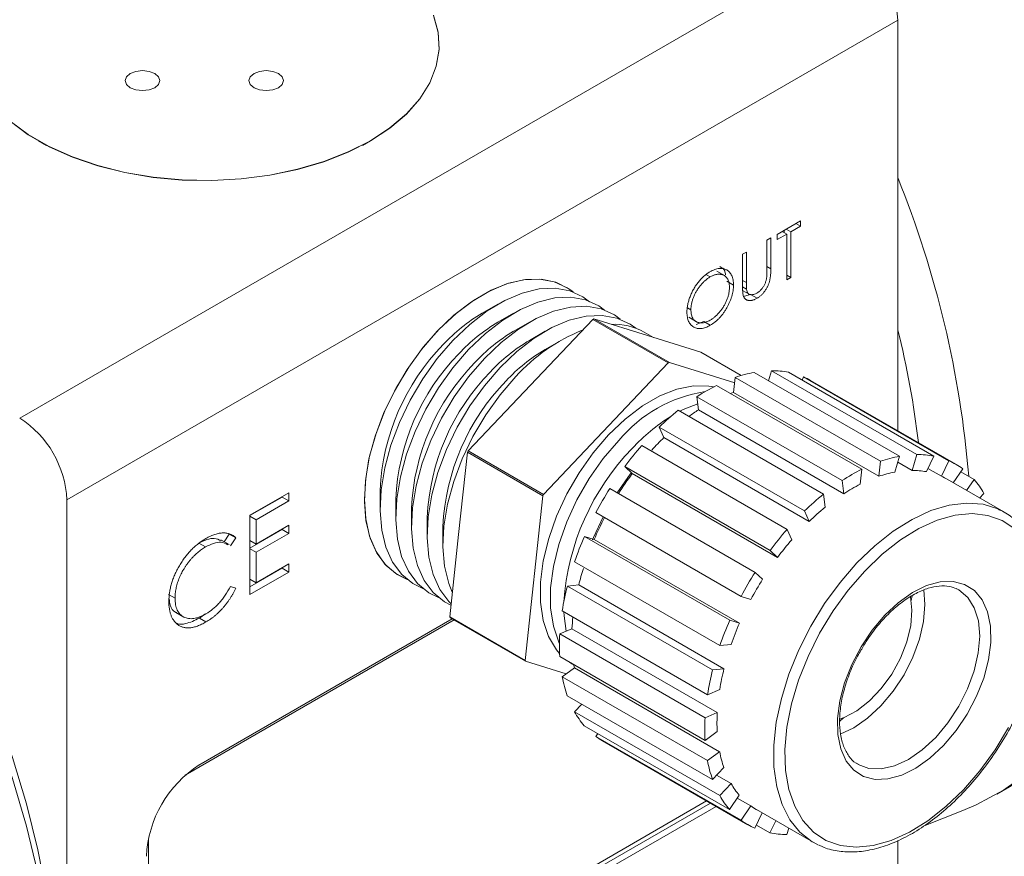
# Model space of a CAD drawing. Header units: inches. Extents: x 0.97 to 7.8, y 1.2 to 8.03.
# Tile 14 of 16: x 5.84 to 6.77, y 5.27 to 6.05. Entities that reach past the tile are written whole.
import ezdxf

# ---------------------------------------------------------------- set-up
doc = ezdxf.new("R2010")
doc.units = ezdxf.units.IN
doc.header["$MEASUREMENT"] = 0

msp = doc.modelspace()

# ---------------------------------------------------------------- linework, layer by layer
at = {"color": 7, "linetype": 'Continuous', "lineweight": 15}
for p, q in [((5.8441, 5.67923), (6.62262, 6.12866)), ((6.66682, 6.05212), (5.88829, 5.60269)), ((6.66682, 5.6674), (6.66682, 6.05212)), ((5.86157, 5.93917), (5.86916, 5.93479)), ((5.8673, 5.93578), (5.86566, 5.93681)), ((6.16516, 5.93479), (6.17275, 5.93917)), ((6.16867, 5.93681), (6.16702, 5.93578)), ((6.57557, 5.86396), (6.55379, 5.85139)), ((6.56654, 5.85384), (6.57557, 5.85906)), ((6.57132, 5.86151), (6.57557, 5.85906)), ((6.57557, 5.85906), (6.57557, 5.86396)), ((6.55379, 5.84649), (6.56282, 5.8517)), ((6.55379, 5.85139), (6.55379, 5.84649)), ((6.55857, 5.85415), (6.56282, 5.8517)), ((6.56035, 5.85312), (6.56035, 5.85518)), ((6.56229, 5.8563), (6.56654, 5.85384)), ((6.56282, 5.8517), (6.56282, 5.80876)), ((6.56654, 5.81091), (6.56654, 5.85384)), ((6.54794, 5.84802), (6.54423, 5.84587)), ((6.54423, 5.84587), (6.54423, 5.81721)), ((6.54794, 5.81912), (6.54794, 5.84802)), ((6.5251, 5.83483), (6.52139, 5.83269)), ((6.52139, 5.83269), (6.52139, 5.80379)), ((6.5251, 5.80617), (6.5251, 5.83483)), ((6.48752, 5.8135), (6.49103, 5.81148)), ((6.505, 5.81243), (6.49726, 5.81689)), ((6.56282, 5.81305), (6.56654, 5.81091)), ((6.5067, 5.80745), (6.51289, 5.80388)), ((6.52139, 5.80831), (6.5251, 5.80617)), ((6.56282, 5.80876), (6.56654, 5.81091)), ((6.52143, 5.80212), (6.52527, 5.7999)), ((6.52152, 5.79886), (6.52826, 5.79497)), ((6.5232, 5.79334), (6.52888, 5.79509)), ((6.52888, 5.79509), (6.53507, 5.79152)), ((6.29223, 5.78604), (6.2775, 5.77754)), ((6.30695, 5.77754), (6.29223, 5.76904)), ((6.46986, 5.78251), (6.47305, 5.78067)), ((6.32168, 5.76904), (6.30696, 5.76054)), ((6.32269, 5.7101), (6.3811, 5.77168)), ((6.3811, 5.77168), (6.45181, 5.73086)), ((6.45283, 5.73129), (6.38212, 5.77211)), ((6.38212, 5.77211), (6.43222, 5.75656)), ((6.47103, 5.77367), (6.47877, 5.7692)), ((6.47806, 5.76702), (6.48499, 5.76975)), ((6.48499, 5.76975), (6.49117, 5.76618)), ((6.3364, 5.76054), (6.32168, 5.75204)), ((6.43792, 5.75479), (6.42927, 5.75979)), ((6.35113, 5.75204), (6.33641, 5.74354)), ((6.43222, 5.75656), (6.48232, 5.74101)), ((6.48232, 5.74101), (6.52024, 5.71911)), ((6.45181, 5.73086), (6.335, 5.6077)), ((6.51405, 5.71229), (6.45283, 5.73129)), ((6.66847, 5.64345), (6.53235, 5.72203)), ((6.54588, 5.71422), (6.54868, 5.72362)), ((6.54868, 5.72362), (6.6848, 5.64504)), ((6.70072, 5.6436), (6.5646, 5.72218)), ((6.51308, 5.70323), (6.51459, 5.71729)), ((6.51459, 5.71729), (6.65071, 5.63871)), ((6.57721, 5.7149), (6.57862, 5.71783)), ((6.57862, 5.71783), (6.71473, 5.63925)), ((6.72135, 5.63591), (6.58523, 5.71449)), ((6.26429, 5.64852), (6.32269, 5.7101)), ((6.63318, 5.63128), (6.49706, 5.70985)), ((6.51308, 5.70323), (6.64919, 5.62465)), ((6.47867, 5.69925), (6.61479, 5.62068)), ((6.48016, 5.68693), (6.47867, 5.69925)), ((6.59726, 5.60791), (6.46114, 5.68649)), ((6.48016, 5.68693), (6.61628, 5.60835)), ((6.44337, 5.67075), (6.57949, 5.59217)), ((6.44777, 5.661), (6.44337, 5.67075)), ((6.44777, 5.661), (6.58388, 5.58242)), ((6.25536, 5.57008), (6.26366, 5.64721)), ((6.26366, 5.64721), (6.33437, 5.60639)), ((6.335, 5.6077), (6.26429, 5.64852)), ((6.56315, 5.57494), (6.42703, 5.65352)), ((6.64919, 5.62465), (6.65071, 5.63871)), ((6.66847, 5.64345), (6.66405, 5.62862)), ((6.66685, 5.63802), (6.68038, 5.63021)), ((6.68038, 5.63021), (6.6848, 5.64504)), ((6.70072, 5.6436), (6.6937, 5.629)), ((6.70771, 5.62465), (6.71473, 5.63925)), ((6.41109, 5.63372), (6.54721, 5.55514)), ((6.41809, 5.6272), (6.41109, 5.63372)), ((6.63318, 5.63128), (6.63167, 5.61722)), ((6.69511, 5.63193), (6.70771, 5.62465)), ((6.72773, 5.63172), (6.71878, 5.61863)), ((6.72587, 5.62899), (6.73848, 5.62171)), ((6.41809, 5.6272), (6.55421, 5.54862)), ((6.61628, 5.60835), (6.61479, 5.62068)), ((6.76626, 5.59122), (6.71323, 5.62184)), ((6.73139, 5.61135), (6.73848, 5.62171)), ((6.18176, 5.61169), (6.18176, 5.59469)), ((6.53318, 5.53462), (6.39706, 5.6132)), ((5.88829, 4.83342), (5.88829, 5.60269)), ((6.09625, 5.60926), (6.05989, 5.58827)), ((6.05989, 5.58778), (6.09006, 5.6052)), ((6.06567, 5.58398), (6.09625, 5.60163)), ((6.09006, 5.6052), (6.09006, 5.60569)), ((6.09006, 5.6052), (6.09625, 5.60163)), ((6.09625, 5.60163), (6.09625, 5.60926)), ((6.19649, 5.60319), (6.19649, 5.58619)), ((6.33437, 5.60639), (6.31776, 5.45213)), ((6.59726, 5.60791), (6.59875, 5.59559)), ((6.74766, 5.60861), (6.74359, 5.60431)), ((6.21121, 5.59469), (6.21121, 5.57769)), ((6.58388, 5.58242), (6.57949, 5.59217)), ((6.7622, 5.59337), (6.76626, 5.59122)), ((6.05989, 5.58827), (6.05989, 5.51385)), ((6.05989, 5.58732), (6.06567, 5.58398)), ((6.06567, 5.56108), (6.06567, 5.58398)), ((6.22594, 5.58619), (6.22594, 5.56919)), ((6.38404, 5.59068), (6.52016, 5.5121)), ((6.05989, 5.55725), (6.09006, 5.57467)), ((6.09625, 5.57873), (6.06567, 5.56108)), ((6.09006, 5.57467), (6.09006, 5.57516)), ((6.09006, 5.57467), (6.09625, 5.5711)), ((6.09625, 5.5711), (6.09625, 5.57873)), ((6.24066, 5.57769), (6.24066, 5.56069)), ((6.56315, 5.57494), (6.56755, 5.56519)), ((6.04026, 5.56064), (6.03252, 5.56511)), ((6.03555, 5.56336), (6.04048, 5.57056)), ((6.04048, 5.57056), (6.04667, 5.56699)), ((6.04161, 5.55959), (6.04667, 5.56699)), ((6.05989, 5.56442), (6.06567, 5.56108)), ((6.06567, 5.55345), (6.09625, 5.5711)), ((6.24705, 5.49295), (6.25536, 5.57008)), ((6.50938, 5.4897), (6.37326, 5.56828)), ((6.37326, 5.56828), (6.38239, 5.56544)), ((6.38239, 5.56544), (6.51851, 5.48686)), ((6.012, 5.56205), (6.01819, 5.55848)), ((6.05989, 5.55679), (6.06567, 5.55345)), ((6.55421, 5.54862), (6.54721, 5.55514)), ((6.06567, 5.52482), (6.06567, 5.55345)), ((6.05989, 5.52099), (6.09006, 5.53841)), ((6.09625, 5.54247), (6.06567, 5.52482)), ((6.09006, 5.53841), (6.09006, 5.5389)), ((6.09006, 5.53841), (6.09625, 5.53484)), ((6.09625, 5.53484), (6.09625, 5.54247)), ((6.36405, 5.54457), (6.50017, 5.46599)), ((6.05989, 5.51385), (6.09625, 5.53484)), ((6.05989, 5.52816), (6.06567, 5.52482)), ((6.53318, 5.53462), (6.54018, 5.52811)), ((6.04667, 5.51992), (6.04161, 5.52143)), ((6.35727, 5.52181), (6.36791, 5.52285)), ((6.49339, 5.44323), (6.35727, 5.52181)), ((6.36791, 5.52285), (6.50403, 5.44427)), ((6.72408, 5.51815), (6.72169, 5.5194)), ((5.98347, 5.51401), (5.98966, 5.51044)), ((6.52929, 5.50927), (6.52016, 5.5121)), ((6.68035, 5.51249), (6.67945, 5.50812)), ((5.9903, 5.49711), (5.99803, 5.49264)), ((6.25106, 5.48998), (5.99928, 5.34463)), ((6.24929, 5.491), (6.0121, 5.35407)), ((6.01239, 5.35424), (6.24929, 5.491)), ((6.01244, 5.49169), (6.0177, 5.49541)), ((6.01244, 5.49169), (6.01863, 5.48812)), ((6.31776, 5.45213), (6.24705, 5.49295)), ((6.31816, 5.45125), (6.24745, 5.49207)), ((6.3525, 5.49854), (6.48861, 5.41996)), ((6.50938, 5.4897), (6.51851, 5.48686)), ((6.35017, 5.47696), (6.36159, 5.4818)), ((6.36159, 5.4818), (6.49771, 5.40322)), ((6.48629, 5.39838), (6.35017, 5.47696)), ((6.51081, 5.46703), (6.50017, 5.46599)), ((6.35016, 5.45571), (6.48627, 5.37713)), ((6.35612, 5.43946), (6.31816, 5.45125)), ((6.35245, 5.43679), (6.36387, 5.44511)), ((6.36222, 5.44862), (6.35956, 5.45028)), ((6.36222, 5.44862), (6.36334, 5.44798)), ((6.36387, 5.44511), (6.49998, 5.36653)), ((6.49339, 5.44323), (6.50403, 5.44427)), ((6.48857, 5.35821), (6.35245, 5.43679)), ((6.35719, 5.41901), (6.49331, 5.34043)), ((6.50003, 5.4248), (6.48861, 5.41996)), ((6.36394, 5.40404), (6.37073, 5.41119)), ((6.50006, 5.32546), (6.36394, 5.40404)), ((6.48629, 5.39838), (6.49771, 5.40322)), ((6.61608, 5.39835), (6.61247, 5.39514)), ((6.37313, 5.39093), (6.50924, 5.31235)), ((6.38387, 5.38093), (6.38574, 5.38365)), ((6.51999, 5.30235), (6.38387, 5.38093)), ((6.49769, 5.38544), (6.48627, 5.37713)), ((6.39025, 5.37673), (6.52637, 5.29815)), ((6.48857, 5.35821), (6.49998, 5.36653)), ((6.50395, 5.35165), (6.49331, 5.34043)), ((6.75975, 5.3268), (6.80599, 5.35349)), ((6.49717, 5.34449), (6.5107, 5.33668)), ((6.50006, 5.32546), (6.5107, 5.33668)), ((6.51839, 5.32572), (6.50924, 5.31235)), ((5.98656, 5.03109), (6.48778, 5.32043)), ((6.00709, 5.03885), (6.49131, 5.31839)), ((6.01239, 5.03579), (6.49662, 5.31533)), ((6.51652, 5.323), (6.52914, 5.31572)), ((6.51999, 5.30235), (6.52914, 5.31572)), ((6.53987, 5.30912), (6.53299, 5.29482)), ((6.53449, 5.31223), (6.58753, 5.28161)), ((6.69165, 5.29711), (6.72768, 5.31132)), ((6.547, 5.29047), (6.5344, 5.29775)), ((6.547, 5.29047), (6.55247, 5.30185)), ((6.56465, 5.29482), (6.56293, 5.28902)), ((5.96466, 5.28467), (5.96466, 5.05025)), ((6.59265, 5.27897), (6.58753, 5.28161)), ((6.66682, 5.17311), (6.66682, 5.2833))]:
    msp.add_line(p, q, dxfattribs=at)
at = {"color": 8, "linetype": 'Continuous', "lineweight": 15}
msp.add_line((6.54423, 5.82127), (6.54794, 5.81912), dxfattribs=at)
at = {"color": 7, "linetype": 'Continuous', "lineweight": 15, "flags": 128}
for points in [[(5.83521, 5.95757), (5.85214, 5.94497), (5.87167, 5.93369), (5.8935, 5.92392), (5.91729, 5.9158), (5.94264, 5.90947), (5.96917, 5.90502), (5.99646, 5.90252), (6.02407, 5.90202), (6.05158, 5.90352), (6.07854, 5.907), (6.10454, 5.9124), (6.12915, 5.91964), (6.152, 5.92861), (6.17273, 5.93916), (6.191, 5.95112), (6.20653, 5.96431), (6.21907, 5.97852), (6.22843, 5.99353), (6.23445, 6.00909), (6.23705, 6.02497), (6.23619, 6.04091), (6.23186, 6.05667)], [(6.23186, 6.05646), (6.23619, 6.04071), (6.23705, 6.02477), (6.23445, 6.00889), (6.22843, 5.99332), (6.21907, 5.97832), (6.20653, 5.96411), (6.191, 5.95092), (6.17273, 5.93895)], [(5.94769, 6.00212), (5.94417, 5.99908), (5.94293, 5.99549), (5.94417, 5.9919), (5.94769, 5.98885), (5.95296, 5.98682), (5.95918, 5.98611), (5.9654, 5.98682), (5.97067, 5.98885), (5.97419, 5.9919), (5.97543, 5.99549), (5.97419, 5.99908), (5.97067, 6.00212), (5.9654, 6.00415), (5.95918, 6.00487), (5.95296, 6.00415), (5.94769, 6.00212)], [(6.06366, 6.00212), (6.06013, 5.99908), (6.0589, 5.99549), (6.06013, 5.9919), (6.06366, 5.98885), (6.06893, 5.98682), (6.07515, 5.98611), (6.08136, 5.98682), (6.08664, 5.98885), (6.09016, 5.9919), (6.0914, 5.99549), (6.09016, 5.99908), (6.08664, 6.00212), (6.08136, 6.00415), (6.07515, 6.00487), (6.06893, 6.00415), (6.06366, 6.00212)], [(5.26294, 5.98606), (5.29658, 5.97571), (5.3307, 5.96233), (5.36511, 5.94598), (5.39966, 5.92674), (5.43416, 5.90471), (5.46845, 5.88), (5.50235, 5.85273), (5.53569, 5.82304), (5.56832, 5.79108), (5.60006, 5.757), (5.63076, 5.72098), (5.66027, 5.68319), (5.68843, 5.64382), (5.71512, 5.60307), (5.74019, 5.56114), (5.76352, 5.51825), (5.78499, 5.4746), (5.8045, 5.43041), (5.82195, 5.3859), (5.83725, 5.34129), (5.85033, 5.29682), (5.86113, 5.25268)], [(6.17273, 5.93895), (6.152, 5.9284), (6.12915, 5.91944), (6.10454, 5.9122), (6.07854, 5.9068), (6.05158, 5.90332), (6.02407, 5.90182), (5.99646, 5.90232), (5.96917, 5.90481), (5.94264, 5.90926), (5.91729, 5.9156), (5.8935, 5.92371), (5.87167, 5.93349), (5.85214, 5.94477), (5.83521, 5.95737)], [(5.41319, 5.91901), (5.43842, 5.90365), (5.47203, 5.88074), (5.50534, 5.85521), (5.53816, 5.82719), (5.57033, 5.79685), (5.60168, 5.76432), (5.63205, 5.72979), (5.66128, 5.69344), (5.68921, 5.65544), (5.7157, 5.616), (5.74062, 5.57534), (5.76383, 5.53364), (5.78521, 5.49115), (5.80465, 5.44807), (5.82205, 5.40463), (5.83732, 5.36106), (5.85037, 5.31759), (5.86115, 5.27444), (5.86959, 5.23183), (5.87565, 5.19), (5.8793, 5.14915), (5.88051, 5.1095)], [(6.16707, 5.60317), (6.1683, 5.6229), (6.17198, 5.64361), (6.17801, 5.66484), (6.18627, 5.68612), (6.19656, 5.70698), (6.20867, 5.72693), (6.22231, 5.74555), (6.23719, 5.76241), (6.25297, 5.77714), (6.2693, 5.78941), (6.28581, 5.79895), (6.30214, 5.80553), (6.31792, 5.80902), (6.3328, 5.80933), (6.34644, 5.80647), (6.35855, 5.80049), (6.36267, 5.79743)], [(6.23533, 5.76053), (6.25102, 5.77554), (6.2673, 5.78811), (6.28381, 5.79798), (6.30018, 5.80493), (6.31605, 5.80879), (6.33105, 5.80948), (6.34486, 5.80699), (6.35716, 5.80138), (6.36265, 5.79744)], [(6.25006, 5.75203), (6.26575, 5.76703), (6.28203, 5.77961), (6.29854, 5.78948), (6.31491, 5.79643), (6.33077, 5.80029), (6.34578, 5.80098), (6.35958, 5.79849), (6.37189, 5.79288), (6.37814, 5.78831)], [(6.26478, 5.74353), (6.28047, 5.75853), (6.29675, 5.77111), (6.31327, 5.78098), (6.32964, 5.78792), (6.3455, 5.79179), (6.3605, 5.79248), (6.37431, 5.78999), (6.38661, 5.78438), (6.3921, 5.78044)], [(6.27951, 5.73503), (6.2952, 5.75003), (6.31148, 5.76261), (6.32799, 5.77248), (6.34436, 5.77942), (6.36022, 5.78329), (6.37523, 5.78398), (6.38903, 5.78149), (6.40134, 5.77588), (6.40683, 5.77194)], [(6.29423, 5.72653), (6.30992, 5.74153), (6.32621, 5.75411), (6.34272, 5.76398), (6.35909, 5.77092), (6.37495, 5.77479), (6.38995, 5.77548), (6.40376, 5.77299), (6.41606, 5.76737), (6.42156, 5.76344)], [(6.20711, 5.528), (6.19788, 5.53257), (6.18735, 5.54118), (6.17884, 5.55261), (6.17254, 5.5666), (6.16858, 5.58282), (6.16705, 5.60093), (6.16799, 5.62051), (6.17138, 5.64113), (6.17714, 5.66232), (6.18514, 5.68362), (6.1952, 5.70455), (6.20711, 5.72464), (6.22058, 5.74344), (6.23533, 5.76053)], [(6.22184, 5.5195), (6.2126, 5.52406), (6.20208, 5.53268), (6.19357, 5.54411), (6.18726, 5.5581), (6.1833, 5.57432), (6.18178, 5.59243), (6.18272, 5.61201), (6.18611, 5.63263), (6.19186, 5.65382), (6.19986, 5.67512), (6.20993, 5.69605), (6.22183, 5.71614), (6.23531, 5.73494), (6.25006, 5.75203)], [(6.23656, 5.511), (6.22733, 5.51556), (6.21681, 5.52418), (6.2083, 5.53561), (6.20199, 5.5496), (6.19803, 5.56582), (6.1965, 5.58393), (6.19744, 5.60351), (6.20083, 5.62413), (6.20659, 5.64532), (6.21459, 5.66662), (6.22465, 5.68755), (6.23656, 5.70764), (6.25003, 5.72644), (6.26478, 5.74353)], [(6.24822, 5.50377), (6.24206, 5.50706), (6.23153, 5.51568), (6.22302, 5.52711), (6.21672, 5.5411), (6.21276, 5.55732), (6.21123, 5.57543), (6.21217, 5.59501), (6.21556, 5.61563), (6.22132, 5.63682), (6.22932, 5.65812), (6.23938, 5.67905), (6.25128, 5.69914), (6.26476, 5.71794), (6.27951, 5.73503)], [(6.24836, 5.50508), (6.24626, 5.50718), (6.23775, 5.51861), (6.23144, 5.53259), (6.22748, 5.54882), (6.22595, 5.56693), (6.22689, 5.58651), (6.23028, 5.60713), (6.23604, 5.62832), (6.24404, 5.64962), (6.25411, 5.67055), (6.26601, 5.69064), (6.27949, 5.70944), (6.29423, 5.72653)], [(6.24934, 5.51613), (6.24617, 5.52409), (6.24221, 5.54032), (6.24068, 5.55842), (6.24162, 5.57801), (6.24501, 5.59862), (6.25077, 5.61982), (6.25877, 5.64112), (6.26883, 5.66205), (6.28073, 5.68214), (6.29421, 5.70094), (6.30896, 5.71803)], [(6.39597, 5.66359), (6.41146, 5.67833), (6.42755, 5.69054), (6.44383, 5.69992), (6.45991, 5.70625), (6.47539, 5.70936), (6.48989, 5.70918), (6.49426, 5.70842)], [(6.51008, 5.70217), (6.5109, 5.70247), (6.51308, 5.70323)], [(6.46274, 5.68556), (6.46593, 5.68716), (6.47946, 5.69269)], [(6.35001, 5.45855), (6.34707, 5.4621), (6.33969, 5.4746), (6.33467, 5.48959), (6.33214, 5.5067), (6.33215, 5.52551), (6.33471, 5.54556), (6.33976, 5.56635), (6.34717, 5.58737), (6.35675, 5.60811), (6.36827, 5.62804), (6.38145, 5.64669), (6.39597, 5.66359)], [(6.34986, 5.46761), (6.34916, 5.46913), (6.34414, 5.48412), (6.34161, 5.50123), (6.34162, 5.52004), (6.34418, 5.54009), (6.34923, 5.56088), (6.35664, 5.5819), (6.36622, 5.60264), (6.37774, 5.62257), (6.39093, 5.64122), (6.40544, 5.65812)], [(6.72768, 5.31132), (6.74048, 5.3168), (6.766, 5.33053), (6.78973, 5.34727), (6.81157, 5.36694), (6.83141, 5.38945), (6.84915, 5.41469), (6.8647, 5.44253), (6.87799, 5.47284), (6.88895, 5.50547), (6.89753, 5.54026), (6.90369, 5.57705), (6.9074, 5.61565), (6.90864, 5.65587)], [(6.40383, 5.60929), (6.41618, 5.62664), (6.41724, 5.628)], [(6.20713, 5.52799), (6.19656, 5.53342), (6.18627, 5.54238), (6.17801, 5.55413), (6.17198, 5.5684), (6.1683, 5.58487), (6.16707, 5.60317)], [(6.38094, 5.56496), (6.38189, 5.56733), (6.39081, 5.58677)], [(6.77655, 5.57547), (6.76479, 5.58329), (6.75135, 5.58807), (6.7365, 5.58969), (6.72054, 5.58813), (6.70381, 5.58342), (6.68663, 5.57565), (6.66936, 5.56499), (6.65236, 5.55165), (6.63596, 5.5359)], [(6.63596, 5.5359), (6.6205, 5.51806), (6.6063, 5.4985), (6.59365, 5.47761), (6.58279, 5.45582), (6.57396, 5.43358), (6.56734, 5.41133), (6.56305, 5.38953), (6.56119, 5.36862), (6.56179, 5.34902), (6.56484, 5.33115), (6.57028, 5.31535), (6.578, 5.30196), (6.58784, 5.29124), (6.5996, 5.28342), (6.61305, 5.27865), (6.6279, 5.27702), (6.64385, 5.27858), (6.66059, 5.28329), (6.67777, 5.29106), (6.69503, 5.30172), (6.71204, 5.31506), (6.72844, 5.33081), (6.74389, 5.34865), (6.75809, 5.36821), (6.77075, 5.3891)], [(6.65469, 5.49436), (6.66739, 5.50622), (6.6806, 5.5156), (6.69386, 5.52218), (6.70672, 5.52573), (6.71875, 5.52614), (6.72953, 5.52339), (6.73871, 5.51757), (6.74595, 5.50888), (6.75103, 5.49763), (6.75376, 5.48418), (6.75406, 5.469), (6.7519, 5.45261), (6.74738, 5.43557), (6.74063, 5.41845), (6.7319, 5.40183), (6.72147, 5.38629), (6.7097, 5.37235), (6.697, 5.36049), (6.6838, 5.35111), (6.67054, 5.34454), (6.65767, 5.34098), (6.64564, 5.34057), (6.63486, 5.34333), (6.62569, 5.34914), (6.61844, 5.35783), (6.61337, 5.36909), (6.61063, 5.38253), (6.61034, 5.39771), (6.61249, 5.4141), (6.61702, 5.43114), (6.62376, 5.44827), (6.6325, 5.46488), (6.64292, 5.48042), (6.65469, 5.49436)], [(6.69116, 5.5184), (6.69236, 5.50447), (6.69107, 5.48869), (6.68726, 5.47204), (6.68108, 5.45515), (6.67277, 5.43869), (6.66265, 5.42327), (6.65111, 5.4095), (6.63859, 5.3979), (6.62557, 5.38892), (6.61303, 5.38306)], [(6.67875, 5.51183), (6.68016, 5.49912), (6.67902, 5.48473), (6.67535, 5.46948), (6.66932, 5.45409), (6.66121, 5.43928), (6.65141, 5.42573), (6.64037, 5.41409), (6.62861, 5.4049), (6.61667, 5.39858), (6.61231, 5.39703)], [(6.35618, 5.47951), (6.35424, 5.49394), (6.35403, 5.49765)], [(6.36387, 5.44511), (6.36345, 5.44737), (6.36334, 5.44798)], [(6.62857, 5.35538), (6.62966, 5.35471), (6.62971, 5.35468)]]:
    msp.add_lwpolyline(points, dxfattribs=at)
at = {"color": 8, "linetype": 'Continuous', "lineweight": 15, "flags": 128}
for points in [[(6.62863, 5.54345), (6.64536, 5.55955), (6.6627, 5.57326), (6.68032, 5.5843), (6.69787, 5.59246), (6.71501, 5.59758), (6.73141, 5.59957), (6.74675, 5.59838), (6.76073, 5.59404), (6.7622, 5.59337)], [(6.58753, 5.28161), (6.58666, 5.28212), (6.57522, 5.29101), (6.56576, 5.30273), (6.55846, 5.31706), (6.55347, 5.3337), (6.55088, 5.35235), (6.55074, 5.37263), (6.55306, 5.39416), (6.55779, 5.4165), (6.56483, 5.43924), (6.57406, 5.46192), (6.58529, 5.4841), (6.5983, 5.50536), (6.61284, 5.52527), (6.62863, 5.54345)], [(6.62971, 5.35468), (6.63977, 5.35095), (6.6513, 5.35047), (6.66382, 5.3533), (6.67683, 5.35932), (6.68985, 5.36831), (6.70238, 5.37991), (6.71392, 5.39368), (6.72404, 5.40909), (6.73235, 5.42556), (6.73852, 5.44244), (6.74233, 5.45909), (6.74363, 5.47487), (6.74236, 5.48917), (6.73857, 5.50145), (6.73241, 5.51122), (6.72412, 5.51812), (6.72408, 5.51815)]]:
    msp.add_lwpolyline(points, dxfattribs=at)
at = {"color": 7, "linetype": 'Continuous', "lineweight": 15}
for centre, radius, start, end in [((6.57087, 6.04775), 0.09605, 2.60543, 57.39457), ((5.77764, 5.54517), 0.95906, 4.75315, 22.00755), ((6.35981, 5.63809), 0.16193, 120.55068, 137.22447), ((6.37454, 5.62959), 0.16193, 120.55068, 137.22447), ((6.43567, 5.64447), 0.13842, 112.75645, 113.21878), ((6.40099, 5.70901), 0.05812, 60.88408, 92.5875), ((6.38926, 5.62109), 0.16193, 120.55068, 137.22447), ((6.43367, 5.60579), 0.16778, 111.83923, 138.01265), ((5.85426, 5.55874), 0.83761, 6.68335, 14.0478), ((6.39074, 5.60201), 0.20921, 135.72399, 177.34847), ((6.40399, 5.61259), 0.16193, 120.55068, 137.22447), ((6.40547, 5.59351), 0.20921, 135.72399, 177.34847), ((6.41871, 5.60409), 0.16193, 120.55068, 137.22447), ((6.42019, 5.58501), 0.20921, 135.72399, 177.34847), ((6.50638, 5.60364), 0.13842, 112.75645, 113.21878), ((6.43492, 5.57651), 0.20921, 135.72399, 177.34847), ((6.55411, 5.6048), 0.11923, 100.51398, 109.35794), ((6.54958, 5.64511), 0.07852, 78.96804, 90.65495), ((6.44965, 5.56801), 0.20921, 135.72399, 177.34847), ((6.55262, 5.65798), 0.06525, 60.00766, 66.51915), ((6.50559, 5.57584), 0.12961, 98.54087, 140.59341), ((6.57932, 5.54585), 0.18347, 116.63565, 123.26927), ((6.6221, 5.48683), 0.25646, 128.87495, 134.18049), ((6.58539, 5.5244), 0.19362, 122.92025, 126.16264), ((5.79234, 5.59832), 0.09605, 2.60543, 57.39457), ((6.54877, 5.52951), 0.17833, 122.00514, 137.13314), ((6.62868, 5.47317), 0.26078, 133.92567, 137.5261), ((6.5418, 5.51425), 0.30829, 154.18101, 154.45211), ((6.58249, 5.49138), 0.22904, 135.87746, 176.08), ((6.66422, 5.44633), 0.31494, 138.86101, 143.48731), ((6.69023, 5.52622), 0.11923, 100.51398, 109.35794), ((6.68569, 5.56653), 0.07852, 78.96804, 90.65495), ((6.68877, 5.57947), 0.06517, 53.288, 66.52189), ((6.71544, 5.46727), 0.18347, 116.63565, 123.26927), ((6.68472, 5.5213), 0.10929, 100.90099, 108.97101), ((6.68056, 5.55826), 0.07196, 79.47898, 90.14394), ((6.66151, 5.44562), 0.30368, 143.27855, 147.56498), ((6.68335, 5.57007), 0.05978, 60.00688, 65.94216), ((6.67894, 5.57022), 0.07872, 29.18828, 40.85511), ((6.68248, 5.4332), 0.33744, 147.76107, 152.17926), ((6.70783, 5.46726), 0.16819, 116.92588, 122.97907), ((6.61251, 5.47343), 0.30829, 154.18101, 154.45211), ((6.75822, 5.40825), 0.25646, 128.87495, 134.18049), ((6.74705, 5.41315), 0.23511, 129.10707, 133.9484), ((6.66136, 5.44507), 0.30383, 152.36909, 156.66022), ((6.80033, 5.36775), 0.31494, 138.86101, 143.48731), ((6.66227, 5.44233), 0.31526, 156.45144, 161.07467), ((6.78565, 5.37602), 0.28872, 139.06342, 143.28491), ((6.62124, 5.45971), 0.26108, 162.48078, 166.00519), ((6.81859, 5.35462), 0.33744, 147.76107, 152.17926), ((6.8024, 5.36397), 0.30936, 147.95439, 151.9859), ((6.60635, 5.45855), 0.25698, 165.75029, 171.04874), ((6.32787, 5.52886), 0.08844, 203.95951, 204.58373), ((6.55591, 5.47158), 0.19459, 173.74765, 176.98944), ((6.79838, 5.36375), 0.31526, 156.45144, 161.07467), ((6.78388, 5.37232), 0.28903, 156.65388, 160.8722), ((6.53387, 5.46619), 0.18401, 176.64491, 183.26561), ((6.39858, 5.48804), 0.08844, 203.95951, 204.58373), ((6.73261, 5.3872), 0.2356, 165.98228, 170.81676), ((6.47007, 5.45865), 0.11964, 190.52735, 199.35105), ((6.74247, 5.37997), 0.25698, 165.75029, 171.04874), ((6.43267, 5.44243), 0.07872, 209.18829, 220.8551), ((6.66999, 5.38761), 0.18401, 176.64491, 183.26561), ((6.66616, 5.3942), 0.16869, 176.93467, 182.97576), ((6.42287, 5.43323), 0.06524, 233.29016, 239.99851), ((6.60766, 5.38729), 0.10966, 190.91337, 198.96503), ((6.07036, 5.26362), 0.10758, 122.6055, 177.39451), ((6.60619, 5.38007), 0.11964, 190.52735, 199.35105), ((6.57337, 5.37242), 0.07214, 209.6983, 220.34507), ((6.56878, 5.36385), 0.07872, 209.18829, 220.8551), ((6.56436, 5.36396), 0.05974, 233.86611, 240.0008), ((6.55895, 5.3546), 0.06518, 233.28817, 246.52192), ((6.56203, 5.36754), 0.07852, 258.96809, 270.65479)]:
    msp.add_arc(centre, radius, start, end, dxfattribs=at)
for points, knots in [([(6.49084, 5.81628), (6.48989, 5.81575), (6.48847, 5.8148), (6.48661, 5.81339), (6.48525, 5.81224), (6.48391, 5.811), (6.4826, 5.80966), (6.48131, 5.80825), (6.48006, 5.80674), (6.47885, 5.80517), (6.47771, 5.80355), (6.47662, 5.80189), (6.47561, 5.80018), (6.47465, 5.79845), (6.47377, 5.79665), (6.47295, 5.79483), (6.4722, 5.79296), (6.47153, 5.79109), (6.47093, 5.78923), (6.47045, 5.78739), (6.47003, 5.78556), (6.46972, 5.78376), (6.46942, 5.78137), (6.46932, 5.77963), (6.46933, 5.7785)], [0, 0, 0, 0, 0.083453, 0.124502, 0.165114, 0.205951, 0.246961, 0.288008, 0.329916, 0.371661, 0.413015, 0.454025, 0.494874, 0.535911, 0.57718, 0.618985, 0.661557, 0.703994, 0.746247, 0.788082, 0.829848, 0.87188, 0.914127, 1, 1, 1, 1]), ([(6.51289, 5.80388), (6.51289, 5.80559), (6.5127, 5.808), (6.51204, 5.81088), (6.51134, 5.81277), (6.51044, 5.81444), (6.50935, 5.8159), (6.50805, 5.81713), (6.50658, 5.81813), (6.50496, 5.8189), (6.50323, 5.81938), (6.5014, 5.81957), (6.49948, 5.8195), (6.49745, 5.81911), (6.49458, 5.81825), (6.49235, 5.81714), (6.49084, 5.81628)], [0, 0, 0, 0, 0.12839, 0.18983, 0.250655, 0.310909, 0.371769, 0.433475, 0.497029, 0.560599, 0.622738, 0.683886, 0.745011, 0.806587, 0.869251, 1, 1, 1, 1]), ([(6.50917, 5.80174), (6.50918, 5.80267), (6.50909, 5.80398), (6.50885, 5.80563), (6.50859, 5.80678), (6.50826, 5.80784), (6.50785, 5.80883), (6.50737, 5.80974), (6.50681, 5.81058), (6.50619, 5.81133), (6.50551, 5.812), (6.50476, 5.81255), (6.50396, 5.81304), (6.5031, 5.81343), (6.50217, 5.81371), (6.50118, 5.81391), (6.50014, 5.81401), (6.49907, 5.81404), (6.49797, 5.81395), (6.49685, 5.81378), (6.49572, 5.81353), (6.49456, 5.81315), (6.493, 5.81253), (6.49182, 5.81195), (6.49103, 5.81148)], [0, 0, 0, 0, 0.08513, 0.126473, 0.167453, 0.207976, 0.248249, 0.28875, 0.32967, 0.370537, 0.411129, 0.451819, 0.492406, 0.533486, 0.575263, 0.617441, 0.660672, 0.70394, 0.746868, 0.789079, 0.831104, 0.873238, 0.915166, 1, 1, 1, 1]), ([(6.50545, 5.81355), (6.50528, 5.81484), (6.50476, 5.8188), (6.50199, 5.82024), (6.50012, 5.82121)], [0, 0, 0, 0, 0.3248623, 1, 1, 1, 1]), ([(6.53507, 5.79152), (6.53579, 5.79194), (6.53686, 5.79263), (6.53824, 5.79374), (6.53921, 5.79462), (6.54015, 5.79557), (6.54104, 5.7966), (6.5419, 5.79769), (6.5427, 5.79883), (6.54345, 5.80001), (6.54413, 5.80119), (6.54477, 5.80236), (6.54532, 5.80353), (6.54582, 5.8047), (6.54624, 5.80586), (6.54661, 5.80701), (6.5469, 5.80816), (6.54715, 5.80934), (6.54737, 5.81057), (6.54754, 5.81186), (6.54769, 5.8132), (6.5478, 5.8146), (6.54791, 5.8166), (6.54794, 5.81811), (6.54794, 5.81912)], [0, 0, 0, 0, 0.087786, 0.129629, 0.170539, 0.210912, 0.251398, 0.291567, 0.332021, 0.372355, 0.411619, 0.449515, 0.487208, 0.523705, 0.559991, 0.596142, 0.632114, 0.669511, 0.709517, 0.751508, 0.796008, 0.843022, 0.892941, 1, 1, 1, 1]), ([(6.54423, 5.81721), (6.54422, 5.81635), (6.54422, 5.81512), (6.54417, 5.81354), (6.54412, 5.81252), (6.54407, 5.81162), (6.54397, 5.81064), (6.54389, 5.80996), (6.5438, 5.80953)], [0, 0, 0, 0, 0.344436, 0.493598, 0.626189, 0.742198, 0.844379, 1, 1, 1, 1]), ([(6.49103, 5.81148), (6.49024, 5.81104), (6.48907, 5.81026), (6.48754, 5.8091), (6.4864, 5.80815), (6.48529, 5.8071), (6.48419, 5.806), (6.4831, 5.80482), (6.48204, 5.80357), (6.48101, 5.80227), (6.48004, 5.80093), (6.47913, 5.79957), (6.47827, 5.79818), (6.47747, 5.79676), (6.47672, 5.79533), (6.47604, 5.79385), (6.47542, 5.79237), (6.47486, 5.79088), (6.47437, 5.78938), (6.47397, 5.7879), (6.47364, 5.78643), (6.47336, 5.78497), (6.47313, 5.78302), (6.47304, 5.78159), (6.47305, 5.78067)], [0, 0, 0, 0, 0.083645, 0.124984, 0.166247, 0.207702, 0.249631, 0.291742, 0.334743, 0.37746, 0.419556, 0.461044, 0.502096, 0.542891, 0.583801, 0.624864, 0.666225, 0.707399, 0.748557, 0.789655, 0.83074, 0.87207, 0.913993, 1, 1, 1, 1]), ([(6.49117, 5.76618), (6.49264, 5.76702), (6.49481, 5.7685), (6.4976, 5.77087), (6.49958, 5.77282), (6.50147, 5.77494), (6.50327, 5.77726), (6.50499, 5.77974), (6.50659, 5.78237), (6.50806, 5.78509), (6.50936, 5.78782), (6.51045, 5.79054), (6.51134, 5.79325), (6.51204, 5.79595), (6.5127, 5.79956), (6.51289, 5.80218), (6.51289, 5.80388)], [0, 0, 0, 0, 0.128329, 0.189845, 0.250754, 0.311545, 0.372864, 0.435313, 0.499433, 0.563569, 0.626211, 0.687612, 0.748622, 0.80968, 0.871431, 1, 1, 1, 1]), ([(6.52139, 5.80379), (6.52138, 5.80266), (6.52141, 5.80107), (6.52149, 5.79906), (6.52156, 5.79777), (6.52167, 5.79665), (6.52182, 5.79542), (6.52198, 5.7946), (6.52212, 5.79413)], [0, 0, 0, 0, 0.331635, 0.476313, 0.60789, 0.725665, 0.830535, 1, 1, 1, 1]), ([(6.52527, 5.7999), (6.52523, 5.80017), (6.52519, 5.80064), (6.52517, 5.80137), (6.52514, 5.80209), (6.52513, 5.80294), (6.5251, 5.8043), (6.5251, 5.8054), (6.5251, 5.80617)], [0, 0, 0, 0, 0.137626, 0.234023, 0.349962, 0.483901, 0.637395, 1, 1, 1, 1]), ([(6.5438, 5.80953), (6.54361, 5.80862), (6.54325, 5.80725), (6.54255, 5.80545), (6.54196, 5.80417), (6.54128, 5.80294), (6.54054, 5.80175), (6.5397, 5.80063), (6.53881, 5.79955), (6.53785, 5.79858), (6.53655, 5.79739), (6.53554, 5.79671), (6.53486, 5.7963)], [0, 0, 0, 0, 0.176207, 0.260678, 0.342217, 0.422849, 0.503634, 0.58472, 0.668472, 0.752238, 0.834697, 1, 1, 1, 1]), ([(6.49103, 5.771), (6.49184, 5.77146), (6.49305, 5.77224), (6.49464, 5.77344), (6.49581, 5.77441), (6.49694, 5.77545), (6.49806, 5.77654), (6.49915, 5.77772), (6.50022, 5.77895), (6.50124, 5.78024), (6.50222, 5.78156), (6.50312, 5.78292), (6.50398, 5.78429), (6.50478, 5.78569), (6.50552, 5.78713), (6.50619, 5.78859), (6.50681, 5.79007), (6.50737, 5.79157), (6.50785, 5.79306), (6.50826, 5.79453), (6.50859, 5.796), (6.50885, 5.79746), (6.50909, 5.7994), (6.50918, 5.80082), (6.50917, 5.80174)], [0, 0, 0, 0, 0.086538, 0.129177, 0.171436, 0.213416, 0.255266, 0.297369, 0.339941, 0.382347, 0.423953, 0.464871, 0.505572, 0.546003, 0.586568, 0.627065, 0.668271, 0.709549, 0.750428, 0.791096, 0.832027, 0.873136, 0.914611, 1, 1, 1, 1]), ([(6.52212, 5.79413), (6.52232, 5.79351), (6.52268, 5.79263), (6.52331, 5.79164), (6.52386, 5.79101), (6.52447, 5.79047), (6.52516, 5.79004), (6.52592, 5.7897), (6.52675, 5.78946), (6.52764, 5.78933), (6.52857, 5.7893), (6.52955, 5.7894), (6.53057, 5.78958), (6.53163, 5.78991), (6.53313, 5.79047), (6.53429, 5.79108), (6.53507, 5.79152)], [0, 0, 0, 0, 0.119896, 0.178913, 0.237002, 0.295709, 0.355105, 0.415284, 0.47703, 0.539392, 0.601924, 0.664582, 0.728627, 0.793683, 0.860356, 1, 1, 1, 1]), ([(6.53486, 5.7963), (6.53407, 5.79584), (6.53287, 5.79531), (6.53132, 5.79496), (6.53016, 5.79484), (6.5291, 5.79489), (6.52814, 5.79508), (6.52734, 5.79546), (6.52668, 5.796), (6.52618, 5.79674), (6.52559, 5.79794), (6.52538, 5.79909), (6.52527, 5.7999)], [0, 0, 0, 0, 0.173832, 0.263125, 0.355661, 0.446096, 0.529932, 0.608116, 0.681865, 0.755567, 0.832234, 1, 1, 1, 1]), ([(6.46933, 5.7785), (6.46933, 5.77683), (6.46952, 5.77447), (6.47018, 5.77166), (6.47088, 5.7698), (6.47178, 5.76815), (6.47287, 5.7667), (6.47416, 5.76547), (6.47563, 5.76447), (6.47725, 5.7637), (6.47897, 5.7632), (6.48079, 5.76299), (6.48269, 5.76306), (6.48468, 5.76341), (6.4875, 5.76428), (6.48969, 5.76532), (6.49117, 5.76618)], [0, 0, 0, 0, 0.12685, 0.187996, 0.248548, 0.309, 0.370295, 0.432507, 0.496733, 0.560974, 0.62372, 0.68543, 0.746541, 0.807928, 0.870253, 1, 1, 1, 1]), ([(6.47305, 5.78067), (6.47304, 5.77931), (6.47321, 5.77739), (6.47375, 5.77512), (6.47434, 5.77363), (6.47508, 5.7723), (6.47599, 5.77116), (6.47707, 5.77021), (6.4783, 5.76944), (6.47964, 5.76886), (6.48107, 5.7685), (6.48256, 5.76835), (6.48412, 5.76844), (6.48575, 5.76873), (6.48805, 5.76945), (6.48982, 5.77029), (6.49103, 5.771)], [0, 0, 0, 0, 0.126899, 0.187747, 0.24815, 0.308586, 0.369583, 0.431827, 0.49618, 0.560668, 0.623504, 0.68526, 0.746537, 0.808327, 0.870486, 1, 1, 1, 1]), ([(6.59324, 5.27907), (6.59475, 5.27828), (6.60045, 5.27529), (6.61176, 5.27298), (6.62681, 5.27219), (6.6428, 5.27442), (6.65938, 5.27944), (6.67631, 5.28723), (6.69325, 5.29766), (6.7099, 5.31051), (6.72597, 5.32554), (6.74117, 5.34248), (6.75526, 5.36104), (6.768, 5.38088), (6.77918, 5.40168), (6.7886, 5.42307), (6.7961, 5.4447), (6.80154, 5.46621), (6.80482, 5.48722), (6.80587, 5.50741), (6.80462, 5.52642), (6.80106, 5.54393), (6.79521, 5.55957), (6.78721, 5.57309), (6.77707, 5.58391), (6.76843, 5.59066), (6.76284, 5.59285), (6.76171, 5.59329)], [0, 0, 0, 0, 0.014795, 0.055749, 0.096922, 0.138601, 0.180792, 0.223327, 0.266019, 0.30873, 0.351403, 0.394032, 0.436624, 0.479194, 0.521759, 0.564337, 0.606941, 0.649592, 0.692307, 0.7351, 0.77797, 0.820879, 0.863694, 0.906209, 0.948193, 0.989574, 1, 1, 1, 1]), ([(6.01855, 5.56632), (6.01616, 5.56493), (6.01263, 5.56257), (6.00809, 5.55878), (6.00489, 5.55571), (6.00186, 5.55237), (5.99897, 5.54879), (5.99626, 5.54494), (5.99373, 5.54087), (5.99142, 5.53669), (5.9894, 5.53247), (5.98769, 5.52827), (5.9863, 5.52409), (5.98521, 5.51992), (5.98416, 5.51431), (5.98387, 5.51024), (5.98387, 5.50761)], [0, 0, 0, 0, 0.133185, 0.196585, 0.258754, 0.320345, 0.381783, 0.443742, 0.507257, 0.57053, 0.631765, 0.692252, 0.751986, 0.812045, 0.872986, 1, 1, 1, 1]), ([(6.012, 5.56205), (6.01712, 5.56445), (6.02519, 5.56824), (6.03091, 5.56518), (6.033, 5.56406)], [0, 0, 0, 0, 0.634774, 1, 1, 1, 1]), ([(6.01819, 5.55848), (6.02331, 5.56088), (6.03137, 5.56467), (6.03709, 5.56161), (6.03918, 5.56049)], [0, 0, 0, 0, 0.634774, 1, 1, 1, 1]), ([(6.04667, 5.56699), (6.04589, 5.56774), (6.04468, 5.56881), (6.04283, 5.56985), (6.04139, 5.57052), (6.03986, 5.57101), (6.03824, 5.57136), (6.03655, 5.57156), (6.03478, 5.57161), (6.03295, 5.57151), (6.03105, 5.57124), (6.0291, 5.57084), (6.02709, 5.57024), (6.02503, 5.5695), (6.02219, 5.56831), (6.02001, 5.56717), (6.01855, 5.56632)], [0, 0, 0, 0, 0.120645, 0.180372, 0.240194, 0.299808, 0.36026, 0.42121, 0.482873, 0.54493, 0.607605, 0.670733, 0.734318, 0.798785, 0.864317, 1, 1, 1, 1]), ([(5.98966, 5.51044), (5.98964, 5.51188), (5.98977, 5.51411), (5.99015, 5.51714), (5.99055, 5.5194), (5.99106, 5.52168), (5.99171, 5.52396), (5.99244, 5.52626), (5.9933, 5.52856), (5.99428, 5.53085), (5.99533, 5.53311), (5.99648, 5.53534), (5.99774, 5.53752), (5.99909, 5.53967), (6.00052, 5.54179), (6.00205, 5.54387), (6.00367, 5.5459), (6.00536, 5.54784), (6.00707, 5.54971), (6.00884, 5.55145), (6.01064, 5.55308), (6.01247, 5.55461), (6.01499, 5.55649), (6.0169, 5.55775), (6.01819, 5.55848)], [0, 0, 0, 0, 0.085457, 0.126681, 0.167541, 0.208224, 0.248373, 0.288616, 0.329131, 0.369595, 0.41002, 0.450117, 0.490508, 0.531182, 0.572314, 0.614075, 0.656879, 0.699847, 0.74235, 0.784597, 0.827248, 0.869537, 0.912498, 1, 1, 1, 1]), ([(6.04161, 5.52143), (6.04012, 5.51859), (6.03772, 5.51448), (6.03408, 5.50948), (6.03126, 5.50608), (6.02828, 5.50301), (6.02409, 5.49927), (6.0208, 5.49701), (6.01859, 5.49573)], [0, 0, 0, 0, 0.259091, 0.382819, 0.50406, 0.625245, 0.747051, 1, 1, 1, 1]), ([(6.01863, 5.48812), (6.02007, 5.48894), (6.02222, 5.49032), (6.02503, 5.49236), (6.02707, 5.49399), (6.02905, 5.49571), (6.03098, 5.49753), (6.03286, 5.49943), (6.03468, 5.50144), (6.03644, 5.50353), (6.03813, 5.50568), (6.03975, 5.5079), (6.04128, 5.51019), (6.04275, 5.51252), (6.0446, 5.51575), (6.04587, 5.51824), (6.04667, 5.51992)], [0, 0, 0, 0, 0.133987, 0.199215, 0.263039, 0.326471, 0.388856, 0.45078, 0.512609, 0.574054, 0.635137, 0.695721, 0.756273, 0.816525, 0.876947, 1, 1, 1, 1]), ([(6.65483, 5.49226), (6.65678, 5.49424), (6.66246, 5.50002), (6.67231, 5.50808), (6.68406, 5.51538), (6.69546, 5.52011), (6.706, 5.52216), (6.71501, 5.52193), (6.71977, 5.51996), (6.72197, 5.51904)], [0, 0, 0, 0, 0.082201, 0.23945, 0.396129, 0.552116, 0.707909, 0.86478, 1, 1, 1, 1]), ([(5.99122, 5.49699), (5.99086, 5.49706), (5.98781, 5.49767), (5.98499, 5.50225), (5.98438, 5.50773), (5.98415, 5.50973)], [0, 0, 0, 0, 0.077988, 0.662253, 1, 1, 1, 1]), ([(6.01859, 5.49573), (6.01658, 5.49456), (6.01362, 5.49313), (6.00982, 5.49188), (6.00715, 5.49132), (6.00462, 5.49114), (6.00221, 5.49129), (5.99995, 5.49183), (5.99784, 5.49271), (5.99592, 5.49389), (5.99425, 5.4954), (5.99281, 5.49717), (5.99167, 5.49927), (5.99075, 5.50162), (5.98991, 5.50524), (5.98965, 5.50828), (5.98966, 5.51044)], [0, 0, 0, 0, 0.135498, 0.199771, 0.262666, 0.324516, 0.386081, 0.448275, 0.51116, 0.573674, 0.634571, 0.694424, 0.753854, 0.813274, 0.87371, 1, 1, 1, 1]), ([(5.98387, 5.50761), (5.98386, 5.5051), (5.98412, 5.50154), (5.98497, 5.49724), (5.98586, 5.49435), (5.98701, 5.49175), (5.98891, 5.48867), (5.99071, 5.48682), (5.99204, 5.48579)], [0, 0, 0, 0, 0.261042, 0.386386, 0.509266, 0.63122, 0.752844, 1, 1, 1, 1]), ([(5.99118, 5.48693), (5.99147, 5.48678), (5.9938, 5.48565), (6.00098, 5.48624), (6.00809, 5.48962), (6.01244, 5.49169)], [0, 0, 0, 0, 0.052295, 0.421186, 1, 1, 1, 1]), ([(6.63239, 5.46157), (6.63418, 5.46471), (6.63881, 5.47283), (6.64655, 5.48312), (6.65252, 5.48971), (6.65483, 5.49226)], [0, 0, 0, 0, 0.279347, 0.721469, 1, 1, 1, 1]), ([(5.99204, 5.48579), (5.99284, 5.48517), (5.99411, 5.48439), (5.99593, 5.48359), (5.99734, 5.48313), (5.99881, 5.48283), (6.00034, 5.48263), (6.00192, 5.48257), (6.00356, 5.48265), (6.00525, 5.48287), (6.007, 5.48323), (6.0088, 5.48368), (6.01066, 5.48433), (6.01257, 5.48506), (6.01523, 5.48627), (6.01726, 5.48731), (6.01863, 5.48812)], [0, 0, 0, 0, 0.123052, 0.183446, 0.243244, 0.303001, 0.362802, 0.422604, 0.483004, 0.54382, 0.605246, 0.667586, 0.73122, 0.796083, 0.86225, 1, 1, 1, 1]), ([(6.62883, 5.35541), (6.62847, 5.35558), (6.62536, 5.35701), (6.62095, 5.36213), (6.61588, 5.37109), (6.61293, 5.3825), (6.61201, 5.39553), (6.61321, 5.40989), (6.61646, 5.42514), (6.62182, 5.44072), (6.62723, 5.45309), (6.6313, 5.45977), (6.63239, 5.46157)], [0, 0, 0, 0, 0.016794, 0.142371, 0.265148, 0.38251, 0.497604, 0.612273, 0.727035, 0.842114, 0.957467, 1, 1, 1, 1])]:
    msp.add_open_spline(points, degree=3, knots=knots, dxfattribs=at)

doc.saveas('drawing.dxf')
